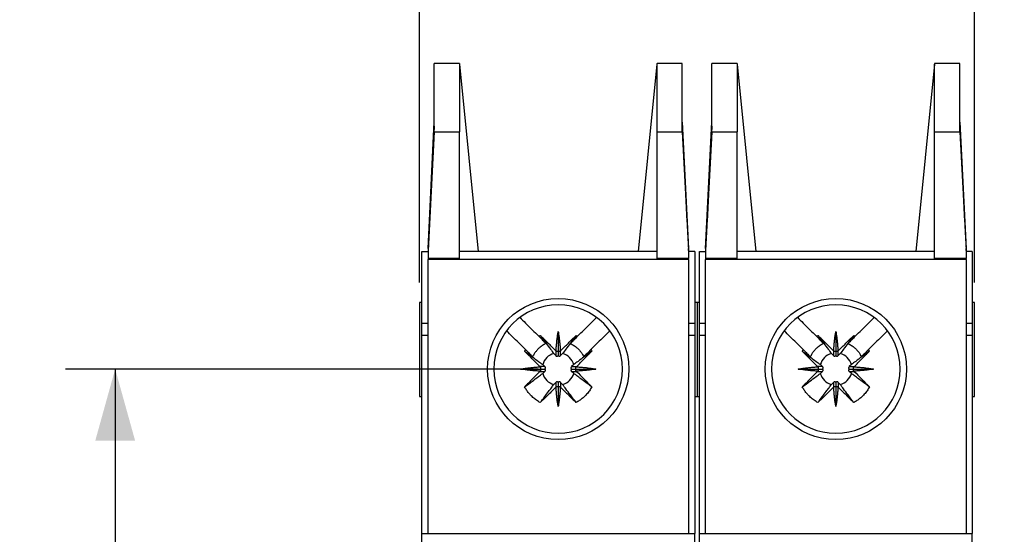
# Model space of a CAD drawing. Header units: inches. Extents: x 0 to 17, y 0 to 11.
# Tile 4 of 10: x 2.2 to 4.7, y 5.6 to 6.9. Entities that reach past the tile are written whole.
import ezdxf

# ---------------------------------------------------------------- set-up
doc = ezdxf.new("R2010")
doc.units = ezdxf.units.IN
doc.header["$MEASUREMENT"] = 0
doc.linetypes.add('SLD-Solid', pattern=[0])
doc.layers.add('DIMENSIONS', color=140, linetype='SLD-Solid', lineweight=25)
doc.styles.add('SLDTEXTSTYLE0', font='GOTHIC.TTF', dxfattribs={"width": 0.913})
doc.dimstyles.new('SLDDIMSTYLE0', dxfattribs={"dimtxt": 0.15, "dimasz": 0.18, "dimexe": 0, "dimexo": 0.0625, "dimgap": 0.0375, "dimtad": 0, "dimtih": 1, "dimtoh": 1, "dimrnd": 1e-09, "dimzin": 4, "dimdsep": 46, "dimtxsty": 'SLDTEXTSTYLE0', "dimsah": 1, "dimcen": 0.09, "dimadec": 0, "dimazin": 1, "dimtfac": 1, "dimtofl": 0, "dimtmove": 0, "dimatfit": 3, "dimfxl": 0, "dimfrac": 2, "dimtolj": 1, "dimtzin": 12, "dimarcsym": 0})
doc.dimstyles.new('SLDDIMSTYLE2', dxfattribs={"dimtxt": 0.15, "dimasz": 0.18, "dimexe": 0, "dimexo": 0.0625, "dimgap": 0.0375, "dimtad": 0, "dimtih": 1, "dimtoh": 1, "dimrnd": 1e-09, "dimzin": 12, "dimdsep": 46, "dimtxsty": 'SLDTEXTSTYLE0', "dimsah": 1, "dimcen": 0.09, "dimadec": 0, "dimazin": 3, "dimtfac": 1, "dimtmove": 0, "dimatfit": 0, "dimfxl": 0, "dimfrac": 2, "dimtolj": 1, "dimtzin": 12, "dimarcsym": 0})

# ---------------------------------------------------------------- blocks, each defined once
blk = doc.blocks.new('_D')
at = {"layer": 'DIMENSIONS'}
for p, q in [((3.4945, 6.0201), (2.3076, 6.0201)), ((2.4326, 6.0201), (2.4326, 4.9907)), ((2.2386, 4.7198), (2.1929, 4.7198)), ((2.1929, 4.7198), (2.1929, 4.4817)), ((2.6265, 4.7198), (2.6722, 4.7198)), ((2.6722, 4.7198), (2.6722, 4.4817)), ((2.1929, 4.4817), (2.2386, 4.4817)), ((2.6722, 4.4817), (2.6265, 4.4817)), ((2.4326, 3.4217), (2.4326, 4.4512)), ((3.4945, 3.4217), (2.3076, 3.4217))]:
    blk.add_line(p, q, dxfattribs=at)
for points in [[(2.4326, 6.0201), (2.3826, 5.8401), (2.4826, 5.8401)], [(2.4326, 3.4217), (2.4826, 3.6017), (2.3826, 3.6017)]]:
    blk.add_solid(points, dxfattribs=at)
at = {"layer": 'DIMENSIONS', "char_height": 0.15, "attachment_point": 1, "style": 'SLDTEXTSTYLE0'}
for s, insert in [('2.60', (2.2386, 4.9419)), ('66.0', (2.2386, 4.6733))]:
    blk.add_mtext(s, dxfattribs=dict(at, insert=insert))
blk = doc.blocks.new('_D_2')
at = {"layer": 'DIMENSIONS'}
for p, q in [((3.196, 6.2375), (3.196, 7.3683)), ((4.5897, 6.2375), (4.5897, 7.3683)), ((3.196, 7.2433), (2.821, 7.2433)), ((3.6989, 7.2421), (3.6532, 7.2421)), ((3.6532, 7.2421), (3.6532, 7.004)), ((4.0868, 7.2421), (4.1326, 7.2421)), ((4.1326, 7.2421), (4.1326, 7.004)), ((4.5897, 7.2433), (4.9647, 7.2433)), ((3.6532, 7.004), (3.6989, 7.004)), ((4.1326, 7.004), (4.0868, 7.004))]:
    blk.add_line(p, q, dxfattribs=at)
for points in [[(3.196, 7.2433), (3.016, 7.2933), (3.016, 7.1933)], [(4.5897, 7.2433), (4.7697, 7.1933), (4.7697, 7.2933)]]:
    blk.add_solid(points, dxfattribs=at)
at = {"layer": 'DIMENSIONS', "char_height": 0.15, "attachment_point": 1, "style": 'SLDTEXTSTYLE0'}
for s, insert in [('1.39', (3.6989, 7.4642)), ('35.4', (3.6989, 7.1956))]:
    blk.add_mtext(s, dxfattribs=dict(at, insert=insert))

msp = doc.modelspace()

# ---------------------------------------------------------------- linework, layer by layer
for p, q in [((3.2334, 6.6161), (3.2334, 6.7879)), ((3.2964, 6.7879), (3.2334, 6.7879)), ((3.2964, 6.7879), (3.2966, 6.7864)), ((3.2964, 6.7864), (3.2966, 6.7864)), ((3.2964, 6.7864), (3.2964, 6.6161)), ((3.2966, 6.7864), (3.3437, 6.3154)), ((3.7924, 6.7864), (3.7453, 6.3154)), ((3.7924, 6.7864), (3.7925, 6.7864)), ((3.8555, 6.7879), (3.7925, 6.7879)), ((3.7925, 6.6161), (3.7925, 6.7864)), ((3.8555, 6.6161), (3.8555, 6.7879)), ((3.9303, 6.6161), (3.9303, 6.7879)), ((3.9933, 6.7879), (3.9303, 6.7879)), ((3.9933, 6.7879), (3.9934, 6.7864)), ((3.9933, 6.7864), (3.9934, 6.7864)), ((3.9933, 6.7864), (3.9933, 6.6161)), ((3.9934, 6.7864), (4.0405, 6.3154)), ((4.4892, 6.7864), (4.4421, 6.3154)), ((4.4892, 6.7864), (4.4893, 6.7864)), ((4.5523, 6.7879), (4.4893, 6.7879)), ((4.4893, 6.6161), (4.4893, 6.7864)), ((4.5523, 6.6161), (4.5523, 6.7879)), ((3.2177, 6.3228), (3.2334, 6.6401)), ((3.2334, 6.6303), (3.2216, 6.3909)), ((3.8555, 6.6401), (3.8712, 6.3228)), ((3.8555, 6.6303), (3.8674, 6.3909)), ((3.9145, 6.3228), (3.9303, 6.6401)), ((3.9303, 6.6303), (3.9184, 6.3909)), ((4.5523, 6.6401), (4.5681, 6.3228)), ((4.5523, 6.6303), (4.5642, 6.3909)), ((3.2334, 6.6161), (3.2177, 6.3176)), ((3.2334, 6.6161), (3.2964, 6.6161)), ((3.2964, 6.2982), (3.2964, 6.6161)), ((3.7925, 6.2982), (3.7925, 6.6161)), ((3.7925, 6.6161), (3.8555, 6.6161)), ((3.8555, 6.6161), (3.8712, 6.3176)), ((3.9303, 6.6161), (3.9145, 6.3176)), ((3.9303, 6.6161), (3.9933, 6.6161)), ((3.9933, 6.2982), (3.9933, 6.6161)), ((4.4893, 6.2982), (4.4893, 6.6161)), ((4.4893, 6.6161), (4.5523, 6.6161)), ((4.5523, 6.6161), (4.5681, 6.3176)), ((3.2019, 6.3154), (3.2177, 6.3154)), ((3.2019, 6.1344), (3.2019, 6.3154)), ((3.2177, 6.3228), (3.2177, 6.3176)), ((3.2177, 6.3176), (3.2177, 6.2982)), ((3.7925, 6.3154), (3.2964, 6.3154)), ((3.8712, 6.3176), (3.8712, 6.3228)), ((3.8712, 6.3176), (3.8712, 6.2982)), ((3.887, 6.3154), (3.8712, 6.3154)), ((3.887, 6.3154), (3.887, 6.1344)), ((3.8988, 6.3154), (3.9145, 6.3154)), ((3.8988, 6.1344), (3.8988, 6.3154)), ((3.9145, 6.3228), (3.9145, 6.3176)), ((3.9145, 6.3176), (3.9145, 6.2982)), ((4.4893, 6.3154), (3.9933, 6.3154)), ((4.5681, 6.3176), (4.5681, 6.3228)), ((4.5681, 6.3176), (4.5681, 6.2982)), ((4.5838, 6.3154), (4.5681, 6.3154)), ((4.5838, 6.3154), (4.5838, 6.1344)), ((3.2964, 6.2982), (3.2177, 6.2982)), ((3.2177, 6.2982), (3.2177, 6.2957)), ((3.8712, 6.2957), (3.2177, 6.2957)), ((3.2177, 5.6068), (3.2177, 6.2957)), ((3.8712, 6.2982), (3.7925, 6.2982)), ((3.8712, 6.2957), (3.8712, 6.2982)), ((3.8712, 6.2957), (3.8712, 5.6068)), ((3.9933, 6.2982), (3.9145, 6.2982)), ((3.9145, 6.2982), (3.9145, 6.2957)), ((4.5681, 6.2957), (3.9145, 6.2957)), ((3.9145, 5.6068), (3.9145, 6.2957)), ((4.5681, 6.2982), (4.4893, 6.2982)), ((4.5681, 6.2957), (4.5681, 6.2982)), ((4.5681, 6.2957), (4.5681, 5.6068)), ((3.2019, 6.1875), (3.196, 6.1875)), ((3.196, 6.1875), (3.196, 5.9513)), ((3.8929, 6.1875), (3.887, 6.1875)), ((3.8929, 6.1875), (3.8929, 5.9513)), ((3.8988, 6.1875), (3.8929, 6.1875)), ((4.5897, 6.1875), (4.5838, 6.1875)), ((4.5897, 5.9513), (4.5897, 6.1875)), ((3.2177, 6.1344), (3.2019, 6.1344)), ((3.2019, 6.104), (3.2019, 6.1344)), ((3.887, 6.1344), (3.8712, 6.1344)), ((3.887, 6.1344), (3.887, 6.104)), ((3.9145, 6.1344), (3.8988, 6.1344)), ((3.8988, 6.104), (3.8988, 6.1344)), ((4.5838, 6.1344), (4.5681, 6.1344)), ((4.5838, 6.1344), (4.5838, 6.104)), ((3.2177, 6.104), (3.2019, 6.104)), ((3.2019, 5.6068), (3.2019, 6.104)), ((3.5445, 6.1146), (3.5445, 6.0654)), ((3.887, 6.104), (3.8712, 6.104)), ((3.887, 6.104), (3.887, 5.6068)), ((3.9145, 6.104), (3.8988, 6.104)), ((3.8988, 5.6068), (3.8988, 6.104)), ((4.2413, 6.1146), (4.2413, 6.0654)), ((4.5838, 6.104), (4.5681, 6.104)), ((4.5838, 6.104), (4.5838, 5.6068)), ((3.5334, 6.0591), (3.5385, 6.0538)), ((3.5385, 6.066), (3.5385, 6.0538)), ((3.5445, 6.0654), (3.5445, 6.0537)), ((3.5504, 6.0538), (3.5504, 6.066)), ((3.5555, 6.0591), (3.5504, 6.0538)), ((4.2303, 6.0591), (4.2354, 6.0538)), ((4.2354, 6.066), (4.2354, 6.0538)), ((4.2413, 6.0654), (4.2413, 6.0537)), ((4.2472, 6.0538), (4.2472, 6.066)), ((4.2523, 6.0591), (4.2472, 6.0538)), ((3.5055, 6.0312), (3.5109, 6.0261)), ((3.5834, 6.0312), (3.5781, 6.0261)), ((4.2024, 6.0312), (4.2077, 6.0261)), ((4.2803, 6.0312), (4.2749, 6.0261)), ((3.4501, 6.0201), (3.4993, 6.0201)), ((3.5109, 6.0261), (3.4987, 6.0261)), ((3.4987, 6.0142), (3.5109, 6.0142)), ((3.4993, 6.0201), (3.5109, 6.0201)), ((3.5055, 6.0091), (3.5109, 6.0142)), ((3.578, 6.0201), (3.5897, 6.0201)), ((3.5781, 6.0261), (3.5903, 6.0261)), ((3.5781, 6.0142), (3.5903, 6.0142)), ((3.5834, 6.0091), (3.5781, 6.0142)), ((3.5897, 6.0201), (3.6389, 6.0201)), ((4.1469, 6.0201), (4.1961, 6.0201)), ((4.2077, 6.0261), (4.1955, 6.0261)), ((4.1955, 6.0142), (4.2077, 6.0142)), ((4.1961, 6.0201), (4.2078, 6.0201)), ((4.2024, 6.0091), (4.2077, 6.0142)), ((4.2749, 6.0261), (4.2871, 6.0261)), ((4.2749, 6.0201), (4.2865, 6.0201)), ((4.2749, 6.0142), (4.2871, 6.0142)), ((4.2803, 6.0091), (4.2749, 6.0142)), ((4.2865, 6.0201), (4.3357, 6.0201)), ((3.5334, 5.9812), (3.5385, 5.9865)), ((3.5385, 5.9865), (3.5385, 5.9743)), ((3.5445, 5.9866), (3.5445, 5.9749)), ((3.5504, 5.9865), (3.5504, 5.9743)), ((3.5555, 5.9812), (3.5504, 5.9865)), ((4.2303, 5.9812), (4.2354, 5.9865)), ((4.2354, 5.9865), (4.2354, 5.9743)), ((4.2413, 5.9866), (4.2413, 5.9749)), ((4.2472, 5.9865), (4.2472, 5.9743)), ((4.2523, 5.9812), (4.2472, 5.9865)), ((3.5445, 5.9749), (3.5445, 5.9257)), ((4.2413, 5.9749), (4.2413, 5.9257)), ((3.196, 5.9513), (3.2019, 5.9513)), ((3.887, 5.9513), (3.8929, 5.9513)), ((3.8929, 5.9513), (3.8988, 5.9513)), ((4.5838, 5.9513), (4.5897, 5.9513)), ((3.2019, 5.6068), (3.887, 5.6068)), ((3.2019, 5.528), (3.2019, 5.6068)), ((3.887, 5.528), (3.887, 5.6068)), ((3.8988, 5.6068), (4.5838, 5.6068)), ((3.8988, 5.528), (3.8988, 5.6068)), ((4.5838, 5.528), (4.5838, 5.6068))]:
    msp.add_line(p, q)
for centre in [(3.5445, 6.0201), (4.2413, 6.0201)]:
    msp.add_circle(centre, 0.1772)
for centre, radius, start, end in [((3.5445, 6.0201), 0.1614, 90, 270), ((3.5445, 6.0201), 0.1614, 270, 90), ((4.2413, 6.0201), 0.1614, 90, 270), ((4.2413, 6.0201), 0.1614, 270, 90), ((3.5445, 6.0201), 0.0405, 105.7988, 164.2012), ((3.5445, 6.0201), 0.0405, 15.7988, 74.2012), ((4.2413, 6.0201), 0.0405, 105.7988, 164.2012), ((4.2413, 6.0201), 0.0405, 15.7988, 74.2012), ((3.5445, 6.0201), 0.0405, 195.7988, 254.2012), ((3.5445, 6.0201), 0.0405, 285.7988, 344.2012), ((4.2413, 6.0201), 0.0405, 195.7988, 254.2012), ((4.2413, 6.0201), 0.0405, 285.7988, 344.2012)]:
    msp.add_arc(centre, radius, start, end)
for points, knots in [([(3.7925, 6.7879), (3.7925, 6.7878), (3.7925, 6.7878), (3.7924, 6.7873), (3.7924, 6.7867), (3.7924, 6.7864)], [0, 0, 0, 0, 0.333058, 0.66639, 1, 1, 1, 1]), ([(4.4893, 6.7879), (4.4893, 6.7878), (4.4893, 6.7878), (4.4893, 6.7873), (4.4892, 6.7867), (4.4892, 6.7864)], [0, 0, 0, 0, 0.333058, 0.66639, 1, 1, 1, 1]), ([(3.448, 6.1501), (3.4528, 6.1452), (3.4683, 6.1297), (3.4846, 6.1134), (3.4958, 6.1023)], [0, 0, 0, 0, 0.3124473, 1, 1, 1, 1]), ([(3.5932, 6.1023), (3.6044, 6.1134), (3.6201, 6.1292), (3.6351, 6.1442), (3.6394, 6.1485)], [0, 0, 0, 0, 0.711086, 1, 1, 1, 1]), ([(4.1448, 6.1501), (4.1496, 6.1452), (4.1652, 6.1297), (4.1814, 6.1134), (4.1926, 6.1023)], [0, 0, 0, 0, 0.312447, 1, 1, 1, 1]), ([(4.29, 6.1023), (4.3012, 6.1134), (4.3169, 6.1292), (4.3319, 6.1442), (4.3363, 6.1485)], [0, 0, 0, 0, 0.711086, 1, 1, 1, 1]), ([(3.4624, 6.0689), (3.4512, 6.08), (3.4352, 6.096), (3.42, 6.1112), (3.4155, 6.1158)], [0, 0, 0, 0, 0.701171, 1, 1, 1, 1]), ([(3.5385, 6.066), (3.5353, 6.0692), (3.5288, 6.0757), (3.519, 6.0853), (3.5093, 6.0949), (3.5028, 6.1012), (3.4995, 6.1044)], [0, 0, 0, 0, 0.2501072, 0.5, 0.7498928, 1, 1, 1, 1]), ([(3.4995, 6.1044), (3.5043, 6.098), (3.5129, 6.0865), (3.5241, 6.0715), (3.5307, 6.0627), (3.5334, 6.0591)], [0, 0, 0, 0, 0.430427, 0.763755, 1, 1, 1, 1]), ([(3.539, 6.0654), (3.5392, 6.0687), (3.5397, 6.0754), (3.5406, 6.0854), (3.5417, 6.0952), (3.5429, 6.1049), (3.544, 6.1113), (3.5445, 6.1146)], [0, 0, 0, 0, 0.202067, 0.403021, 0.60294, 0.801906, 1, 1, 1, 1]), ([(3.5445, 6.1146), (3.545, 6.1113), (3.546, 6.1048), (3.5473, 6.0949), (3.5484, 6.0851), (3.5493, 6.0753), (3.5497, 6.0687), (3.5499, 6.0654)], [0, 0, 0, 0, 0.202208, 0.403257, 0.603203, 0.802099, 1, 1, 1, 1]), ([(3.5504, 6.066), (3.5536, 6.0692), (3.5602, 6.0756), (3.5699, 6.0853), (3.5797, 6.0949), (3.5861, 6.1012), (3.5894, 6.1044)], [0, 0, 0, 0, 0.24963, 0.499506, 0.749629, 1, 1, 1, 1]), ([(3.5894, 6.1044), (3.5846, 6.098), (3.5761, 6.0865), (3.5648, 6.0715), (3.5582, 6.0627), (3.5555, 6.0591)], [0, 0, 0, 0, 0.430427, 0.763755, 1, 1, 1, 1]), ([(3.6728, 6.1151), (3.6685, 6.1108), (3.6535, 6.0958), (3.6378, 6.08), (3.6266, 6.0689)], [0, 0, 0, 0, 0.288887, 1, 1, 1, 1]), ([(4.1592, 6.0689), (4.148, 6.08), (4.1321, 6.096), (4.1168, 6.1112), (4.1123, 6.1158)], [0, 0, 0, 0, 0.701171, 1, 1, 1, 1]), ([(4.2354, 6.066), (4.2321, 6.0692), (4.2256, 6.0757), (4.2159, 6.0853), (4.2061, 6.0949), (4.1996, 6.1012), (4.1964, 6.1044)], [0, 0, 0, 0, 0.250107, 0.5, 0.749893, 1, 1, 1, 1]), ([(4.1964, 6.1044), (4.2012, 6.098), (4.2097, 6.0865), (4.2209, 6.0715), (4.2276, 6.0627), (4.2303, 6.0591)], [0, 0, 0, 0, 0.430427, 0.763755, 1, 1, 1, 1]), ([(4.2359, 6.0654), (4.2361, 6.0687), (4.2365, 6.0754), (4.2374, 6.0854), (4.2385, 6.0952), (4.2398, 6.1049), (4.2408, 6.1113), (4.2413, 6.1146)], [0, 0, 0, 0, 0.202067, 0.403021, 0.60294, 0.801906, 1, 1, 1, 1]), ([(4.2413, 6.1146), (4.2418, 6.1113), (4.2429, 6.1048), (4.2442, 6.0949), (4.2452, 6.0851), (4.2461, 6.0753), (4.2465, 6.0687), (4.2467, 6.0654)], [0, 0, 0, 0, 0.202208, 0.403257, 0.603203, 0.802099, 1, 1, 1, 1]), ([(4.2472, 6.066), (4.2505, 6.0692), (4.257, 6.0756), (4.2668, 6.0853), (4.2765, 6.0949), (4.283, 6.1012), (4.2862, 6.1044)], [0, 0, 0, 0, 0.24963, 0.499506, 0.749629, 1, 1, 1, 1]), ([(4.2862, 6.1044), (4.2814, 6.098), (4.2729, 6.0865), (4.2617, 6.0715), (4.2551, 6.0627), (4.2523, 6.0591)], [0, 0, 0, 0, 0.430427, 0.763755, 1, 1, 1, 1]), ([(4.3697, 6.1151), (4.3654, 6.1108), (4.3504, 6.0958), (4.3346, 6.08), (4.3234, 6.0689)], [0, 0, 0, 0, 0.288887, 1, 1, 1, 1]), ([(3.5137, 6.0843), (3.5123, 6.0836), (3.5094, 6.0821), (3.5053, 6.0796), (3.5014, 6.0768), (3.4976, 6.0738), (3.4933, 6.0698), (3.4887, 6.0646), (3.484, 6.058), (3.4815, 6.0533), (3.4803, 6.0509)], [0, 0, 0, 0, 0.100408, 0.200158, 0.299712, 0.399533, 0.500081, 0.666981, 0.832904, 1, 1, 1, 1]), ([(3.4958, 6.1023), (3.499, 6.0991), (3.5049, 6.0931), (3.5109, 6.0871), (3.5137, 6.0843)], [0, 0, 0, 0, 0.539071, 1, 1, 1, 1]), ([(3.5932, 6.1023), (3.59, 6.0991), (3.584, 6.0931), (3.578, 6.0871), (3.5752, 6.0843)], [0, 0, 0, 0, 0.5390709, 1, 1, 1, 1]), ([(3.5752, 6.0843), (3.5767, 6.0836), (3.5795, 6.0821), (3.5836, 6.0796), (3.5876, 6.0768), (3.5913, 6.0738), (3.5956, 6.0698), (3.6002, 6.0646), (3.6049, 6.058), (3.6074, 6.0533), (3.6086, 6.0509)], [0, 0, 0, 0, 0.100408, 0.200158, 0.299712, 0.399533, 0.500081, 0.666981, 0.832904, 1, 1, 1, 1]), ([(4.2106, 6.0843), (4.2091, 6.0836), (4.2062, 6.0821), (4.2021, 6.0796), (4.1982, 6.0768), (4.1945, 6.0738), (4.1902, 6.0698), (4.1855, 6.0646), (4.1809, 6.058), (4.1784, 6.0533), (4.1772, 6.0509)], [0, 0, 0, 0, 0.1004075, 0.2001579, 0.2997118, 0.3995329, 0.500081, 0.6669812, 0.8329044, 1, 1, 1, 1]), ([(4.1926, 6.1023), (4.1958, 6.0991), (4.2017, 6.0931), (4.2078, 6.0871), (4.2106, 6.0843)], [0, 0, 0, 0, 0.539071, 1, 1, 1, 1]), ([(4.29, 6.1023), (4.2868, 6.0991), (4.2809, 6.0931), (4.2749, 6.0871), (4.2721, 6.0843)], [0, 0, 0, 0, 0.5390709, 1, 1, 1, 1]), ([(4.2721, 6.0843), (4.2735, 6.0836), (4.2764, 6.0821), (4.2805, 6.0796), (4.2844, 6.0768), (4.2881, 6.0738), (4.2924, 6.0698), (4.2971, 6.0646), (4.3018, 6.058), (4.3042, 6.0533), (4.3055, 6.0509)], [0, 0, 0, 0, 0.100408, 0.200158, 0.299712, 0.399533, 0.500081, 0.666981, 0.832904, 1, 1, 1, 1]), ([(3.4602, 6.0651), (3.4667, 6.0603), (3.4781, 6.0518), (3.4931, 6.0405), (3.5019, 6.0339), (3.5055, 6.0312)], [0, 0, 0, 0, 0.430427, 0.763755, 1, 1, 1, 1]), ([(3.4624, 6.0689), (3.4656, 6.0657), (3.4715, 6.0597), (3.4775, 6.0537), (3.4803, 6.0509)], [0, 0, 0, 0, 0.539071, 1, 1, 1, 1]), ([(3.5445, 6.0654), (3.5443, 6.0652), (3.5438, 6.0647), (3.5429, 6.0643), (3.5416, 6.0641), (3.5402, 6.0644), (3.5393, 6.0651), (3.539, 6.0654)], [0, 0, 0, 0, 0.127743, 0.289409, 0.486154, 0.814663, 1, 1, 1, 1]), ([(3.5499, 6.0654), (3.5497, 6.0652), (3.5493, 6.0648), (3.5483, 6.0643), (3.547, 6.0641), (3.5456, 6.0643), (3.5448, 6.0651), (3.5445, 6.0654)], [0, 0, 0, 0, 0.107744, 0.279496, 0.5152, 0.796313, 1, 1, 1, 1]), ([(3.6287, 6.0651), (3.6223, 6.0603), (3.6109, 6.0518), (3.5958, 6.0405), (3.587, 6.0339), (3.5834, 6.0312)], [0, 0, 0, 0, 0.430427, 0.763755, 1, 1, 1, 1]), ([(3.5903, 6.0261), (3.5935, 6.0293), (3.6, 6.0358), (3.6096, 6.0456), (3.6192, 6.0554), (3.6255, 6.0618), (3.6287, 6.0651)], [0, 0, 0, 0, 0.250107, 0.5, 0.749893, 1, 1, 1, 1]), ([(3.6266, 6.0689), (3.6234, 6.0657), (3.6174, 6.0597), (3.6114, 6.0537), (3.6086, 6.0509)], [0, 0, 0, 0, 0.538033, 1, 1, 1, 1]), ([(4.1571, 6.0651), (4.1635, 6.0603), (4.1749, 6.0518), (4.19, 6.0405), (4.1987, 6.0339), (4.2024, 6.0312)], [0, 0, 0, 0, 0.430427, 0.763755, 1, 1, 1, 1]), ([(4.1592, 6.0689), (4.1624, 6.0657), (4.1683, 6.0597), (4.1744, 6.0537), (4.1772, 6.0509)], [0, 0, 0, 0, 0.539071, 1, 1, 1, 1]), ([(4.2413, 6.0654), (4.2411, 6.0652), (4.2407, 6.0647), (4.2398, 6.0643), (4.2385, 6.0641), (4.237, 6.0644), (4.2362, 6.0651), (4.2359, 6.0654)], [0, 0, 0, 0, 0.127743, 0.289409, 0.486154, 0.814663, 1, 1, 1, 1]), ([(4.2467, 6.0654), (4.2466, 6.0652), (4.2461, 6.0648), (4.2452, 6.0643), (4.2438, 6.0641), (4.2424, 6.0643), (4.2416, 6.0651), (4.2413, 6.0654)], [0, 0, 0, 0, 0.1077443, 0.2794957, 0.5152002, 0.7963126, 1, 1, 1, 1]), ([(4.3256, 6.0651), (4.3191, 6.0603), (4.3077, 6.0518), (4.2927, 6.0405), (4.2839, 6.0339), (4.2803, 6.0312)], [0, 0, 0, 0, 0.430427, 0.763755, 1, 1, 1, 1]), ([(4.2871, 6.0261), (4.2904, 6.0293), (4.2968, 6.0358), (4.3065, 6.0456), (4.3161, 6.0554), (4.3224, 6.0618), (4.3256, 6.0651)], [0, 0, 0, 0, 0.250107, 0.5, 0.749893, 1, 1, 1, 1]), ([(4.3234, 6.0689), (4.3202, 6.0657), (4.3143, 6.0597), (4.3083, 6.0537), (4.3055, 6.0509)], [0, 0, 0, 0, 0.538033, 1, 1, 1, 1]), ([(3.5385, 6.0538), (3.5388, 6.0534), (3.5393, 6.0528), (3.5404, 6.0523), (3.5417, 6.0521), (3.5432, 6.0524), (3.544, 6.0532), (3.5445, 6.0537)], [0, 0, 0, 0, 0.184818, 0.351329, 0.501518, 0.736615, 1, 1, 1, 1]), ([(3.5445, 6.0537), (3.5447, 6.0534), (3.5453, 6.0528), (3.5463, 6.0523), (3.5476, 6.0521), (3.5492, 6.0525), (3.55, 6.0533), (3.5504, 6.0538)], [0, 0, 0, 0, 0.180148, 0.346369, 0.501277, 0.731272, 1, 1, 1, 1]), ([(4.2354, 6.0538), (4.2357, 6.0534), (4.2362, 6.0528), (4.2372, 6.0523), (4.2385, 6.0521), (4.2401, 6.0524), (4.2409, 6.0532), (4.2413, 6.0537)], [0, 0, 0, 0, 0.184818, 0.351329, 0.501518, 0.736615, 1, 1, 1, 1]), ([(4.2413, 6.0537), (4.2416, 6.0534), (4.2421, 6.0528), (4.2432, 6.0523), (4.2445, 6.0521), (4.246, 6.0525), (4.2468, 6.0533), (4.2472, 6.0538)], [0, 0, 0, 0, 0.180148, 0.346369, 0.501277, 0.731272, 1, 1, 1, 1]), ([(3.4501, 6.0201), (3.4533, 6.0207), (3.4597, 6.0217), (3.4694, 6.023), (3.4793, 6.024), (3.4892, 6.0249), (3.4959, 6.0254), (3.4992, 6.0256)], [0, 0, 0, 0, 0.198094, 0.39706, 0.596979, 0.797933, 1, 1, 1, 1]), ([(3.4992, 6.0147), (3.4959, 6.0149), (3.4894, 6.0153), (3.4795, 6.0162), (3.4697, 6.0173), (3.4599, 6.0186), (3.4533, 6.0196), (3.4501, 6.0201)], [0, 0, 0, 0, 0.197901, 0.396797, 0.596743, 0.797792, 1, 1, 1, 1]), ([(3.4987, 6.0142), (3.4954, 6.011), (3.489, 6.0044), (3.4793, 5.9947), (3.4697, 5.9849), (3.4634, 5.9785), (3.4602, 5.9752)], [0, 0, 0, 0, 0.250107, 0.5, 0.749893, 1, 1, 1, 1]), ([(3.4602, 5.9752), (3.4667, 5.98), (3.4781, 5.9885), (3.4931, 5.9998), (3.5019, 6.0064), (3.5055, 6.0091)], [0, 0, 0, 0, 0.430427, 0.763755, 1, 1, 1, 1]), ([(3.4992, 6.0256), (3.4994, 6.0254), (3.4998, 6.025), (3.5003, 6.024), (3.5005, 6.0227), (3.5003, 6.0212), (3.4996, 6.0205), (3.4993, 6.0201)], [0, 0, 0, 0, 0.1077443, 0.2794957, 0.5152002, 0.7963126, 1, 1, 1, 1]), ([(3.4993, 6.0201), (3.4995, 6.02), (3.4999, 6.0195), (3.5003, 6.0186), (3.5005, 6.0173), (3.5002, 6.0159), (3.4995, 6.015), (3.4992, 6.0147)], [0, 0, 0, 0, 0.1277434, 0.289409, 0.4861541, 0.8146631, 1, 1, 1, 1]), ([(3.5109, 6.0201), (3.5112, 6.0204), (3.5118, 6.0209), (3.5123, 6.022), (3.5125, 6.0233), (3.5122, 6.0249), (3.5113, 6.0257), (3.5109, 6.0261)], [0, 0, 0, 0, 0.180148, 0.346369, 0.501276, 0.731272, 1, 1, 1, 1]), ([(3.5109, 6.0142), (3.5112, 6.0145), (3.5118, 6.015), (3.5123, 6.0161), (3.5125, 6.0173), (3.5122, 6.0189), (3.5114, 6.0197), (3.5109, 6.0201)], [0, 0, 0, 0, 0.1848179, 0.3513289, 0.5015185, 0.7366154, 1, 1, 1, 1]), ([(3.5781, 6.0261), (3.5778, 6.0258), (3.5771, 6.0253), (3.5766, 6.0242), (3.5765, 6.0235), (3.5765, 6.0226), (3.5767, 6.0213), (3.5776, 6.0206), (3.578, 6.0201)], [0, 0, 0, 0, 0.184777, 0.351251, 0.501407, 0.508081, 0.740096, 1, 1, 1, 1]), ([(3.578, 6.0201), (3.5777, 6.0199), (3.5771, 6.0194), (3.5766, 6.0183), (3.5764, 6.017), (3.5768, 6.0154), (3.5776, 6.0147), (3.5781, 6.0142)], [0, 0, 0, 0, 0.177902, 0.341991, 0.494766, 0.727825, 1, 1, 1, 1]), ([(3.6287, 5.9752), (3.6237, 5.979), (3.6146, 5.9858), (3.6021, 5.995), (3.5921, 6.0026), (3.5861, 6.0071), (3.5834, 6.0091)], [0, 0, 0, 0, 0.337983, 0.609227, 0.826709, 1, 1, 1, 1]), ([(3.5897, 6.0147), (3.5896, 6.0149), (3.5892, 6.0153), (3.5887, 6.0161), (3.5884, 6.0174), (3.5886, 6.0189), (3.5894, 6.0198), (3.5897, 6.0201)], [0, 0, 0, 0, 0.107987, 0.260346, 0.457184, 0.778764, 1, 1, 1, 1]), ([(3.5897, 6.0201), (3.5895, 6.0203), (3.589, 6.0208), (3.5886, 6.0217), (3.5885, 6.0225), (3.5885, 6.0235), (3.5888, 6.0245), (3.5895, 6.0253), (3.5897, 6.0256)], [0, 0, 0, 0, 0.127633, 0.289158, 0.485733, 0.544375, 0.821887, 1, 1, 1, 1]), ([(3.5897, 6.0256), (3.593, 6.0254), (3.5996, 6.025), (3.6094, 6.0241), (3.6192, 6.023), (3.6291, 6.0217), (3.6356, 6.0207), (3.6389, 6.0201)], [0, 0, 0, 0, 0.197901, 0.396797, 0.596743, 0.797792, 1, 1, 1, 1]), ([(3.6389, 6.0201), (3.6357, 6.0196), (3.6292, 6.0186), (3.6195, 6.0173), (3.6097, 6.0162), (3.5997, 6.0154), (3.5931, 6.0149), (3.5897, 6.0147)], [0, 0, 0, 0, 0.1980942, 0.3970598, 0.5969793, 0.7979331, 1, 1, 1, 1]), ([(4.1469, 6.0201), (4.1501, 6.0207), (4.1565, 6.0217), (4.1663, 6.023), (4.1761, 6.024), (4.186, 6.0249), (4.1927, 6.0254), (4.1961, 6.0256)], [0, 0, 0, 0, 0.198094, 0.39706, 0.596979, 0.797933, 1, 1, 1, 1]), ([(4.1961, 6.0147), (4.1928, 6.0149), (4.1862, 6.0153), (4.1764, 6.0162), (4.1665, 6.0173), (4.1567, 6.0186), (4.1502, 6.0196), (4.1469, 6.0201)], [0, 0, 0, 0, 0.197901, 0.396797, 0.596743, 0.797792, 1, 1, 1, 1]), ([(4.1955, 6.0142), (4.1923, 6.011), (4.1858, 6.0044), (4.1762, 5.9947), (4.1666, 5.9849), (4.1602, 5.9785), (4.1571, 5.9752)], [0, 0, 0, 0, 0.250107, 0.5, 0.749893, 1, 1, 1, 1]), ([(4.1571, 5.9752), (4.1635, 5.98), (4.1749, 5.9885), (4.19, 5.9998), (4.1987, 6.0064), (4.2024, 6.0091)], [0, 0, 0, 0, 0.430427, 0.763755, 1, 1, 1, 1]), ([(4.1961, 6.0256), (4.1962, 6.0254), (4.1966, 6.025), (4.1971, 6.024), (4.1974, 6.0227), (4.1971, 6.0212), (4.1964, 6.0205), (4.1961, 6.0201)], [0, 0, 0, 0, 0.107744, 0.279496, 0.5152, 0.796313, 1, 1, 1, 1]), ([(4.1961, 6.0201), (4.1963, 6.02), (4.1968, 6.0195), (4.1972, 6.0186), (4.1974, 6.0173), (4.1971, 6.0159), (4.1963, 6.015), (4.1961, 6.0147)], [0, 0, 0, 0, 0.127743, 0.289409, 0.486154, 0.814663, 1, 1, 1, 1]), ([(4.2078, 6.0201), (4.2081, 6.0204), (4.2087, 6.0209), (4.2092, 6.022), (4.2094, 6.0233), (4.209, 6.0249), (4.2082, 6.0257), (4.2077, 6.0261)], [0, 0, 0, 0, 0.180148, 0.346369, 0.501276, 0.731272, 1, 1, 1, 1]), ([(4.2077, 6.0142), (4.208, 6.0145), (4.2086, 6.015), (4.2092, 6.0161), (4.2094, 6.0173), (4.2091, 6.0189), (4.2082, 6.0197), (4.2078, 6.0201)], [0, 0, 0, 0, 0.184818, 0.351329, 0.501518, 0.736615, 1, 1, 1, 1]), ([(4.2749, 6.0261), (4.2746, 6.0258), (4.274, 6.0253), (4.2735, 6.0242), (4.2733, 6.0235), (4.2733, 6.0226), (4.2736, 6.0213), (4.2744, 6.0206), (4.2749, 6.0201)], [0, 0, 0, 0, 0.184777, 0.351251, 0.501407, 0.508081, 0.740096, 1, 1, 1, 1]), ([(4.2749, 6.0201), (4.2746, 6.0199), (4.274, 6.0194), (4.2734, 6.0183), (4.2733, 6.017), (4.2736, 6.0154), (4.2745, 6.0147), (4.2749, 6.0142)], [0, 0, 0, 0, 0.177902, 0.341991, 0.494766, 0.727825, 1, 1, 1, 1]), ([(4.3256, 5.9752), (4.3205, 5.979), (4.3114, 5.9858), (4.299, 5.995), (4.289, 6.0026), (4.2829, 6.0071), (4.2803, 6.0091)], [0, 0, 0, 0, 0.337983, 0.609227, 0.826709, 1, 1, 1, 1]), ([(4.2865, 6.0201), (4.2863, 6.0203), (4.2859, 6.0208), (4.2854, 6.0217), (4.2853, 6.0225), (4.2854, 6.0235), (4.2857, 6.0245), (4.2863, 6.0253), (4.2866, 6.0256)], [0, 0, 0, 0, 0.1276328, 0.2891583, 0.485733, 0.5443746, 0.8218872, 1, 1, 1, 1]), ([(4.2866, 6.0147), (4.2864, 6.0149), (4.286, 6.0153), (4.2856, 6.0161), (4.2852, 6.0174), (4.2854, 6.0189), (4.2862, 6.0198), (4.2865, 6.0201)], [0, 0, 0, 0, 0.107987, 0.2603456, 0.4571842, 0.7787645, 1, 1, 1, 1]), ([(4.2866, 6.0256), (4.2898, 6.0254), (4.2964, 6.025), (4.3063, 6.0241), (4.3161, 6.023), (4.3259, 6.0217), (4.3324, 6.0207), (4.3357, 6.0201)], [0, 0, 0, 0, 0.197901, 0.396797, 0.596743, 0.797792, 1, 1, 1, 1]), ([(4.3357, 6.0201), (4.3325, 6.0196), (4.3261, 6.0186), (4.3164, 6.0173), (4.3065, 6.0162), (4.2966, 6.0154), (4.2899, 6.0149), (4.2866, 6.0147)], [0, 0, 0, 0, 0.198094, 0.39706, 0.596979, 0.797933, 1, 1, 1, 1]), ([(3.4995, 5.9359), (3.5033, 5.941), (3.5101, 5.95), (3.5194, 5.9625), (3.5269, 5.9725), (3.5314, 5.9785), (3.5334, 5.9812)], [0, 0, 0, 0, 0.337983, 0.609227, 0.826709, 1, 1, 1, 1]), ([(3.5445, 5.9866), (3.5442, 5.9869), (3.5437, 5.9875), (3.5426, 5.988), (3.5413, 5.9882), (3.5398, 5.9879), (3.539, 5.987), (3.5385, 5.9865)], [0, 0, 0, 0, 0.177902, 0.341991, 0.494766, 0.727825, 1, 1, 1, 1]), ([(3.5504, 5.9865), (3.5501, 5.9869), (3.5496, 5.9875), (3.5485, 5.988), (3.5478, 5.9881), (3.5469, 5.9881), (3.5457, 5.9879), (3.5449, 5.987), (3.5445, 5.9866)], [0, 0, 0, 0, 0.184777, 0.351251, 0.501407, 0.508081, 0.740096, 1, 1, 1, 1]), ([(3.5894, 5.9359), (3.5846, 5.9423), (3.5761, 5.9538), (3.5648, 5.9688), (3.5582, 5.9776), (3.5555, 5.9812)], [0, 0, 0, 0, 0.430427, 0.763755, 1, 1, 1, 1]), ([(4.1964, 5.9359), (4.2002, 5.941), (4.2069, 5.95), (4.2162, 5.9625), (4.2237, 5.9725), (4.2283, 5.9785), (4.2303, 5.9812)], [0, 0, 0, 0, 0.3379829, 0.6092269, 0.8267089, 1, 1, 1, 1]), ([(4.2413, 5.9866), (4.241, 5.9869), (4.2405, 5.9875), (4.2395, 5.988), (4.2382, 5.9882), (4.2366, 5.9879), (4.2358, 5.987), (4.2354, 5.9865)], [0, 0, 0, 0, 0.177902, 0.341991, 0.494766, 0.727825, 1, 1, 1, 1]), ([(4.2472, 5.9865), (4.247, 5.9869), (4.2465, 5.9875), (4.2454, 5.988), (4.2446, 5.9881), (4.2437, 5.9881), (4.2425, 5.9879), (4.2417, 5.987), (4.2413, 5.9866)], [0, 0, 0, 0, 0.1847772, 0.3512513, 0.5014072, 0.5080811, 0.7400955, 1, 1, 1, 1]), ([(4.2862, 5.9359), (4.2814, 5.9423), (4.2729, 5.9538), (4.2617, 5.9688), (4.2551, 5.9776), (4.2523, 5.9812)], [0, 0, 0, 0, 0.430427, 0.763755, 1, 1, 1, 1]), ([(3.4995, 5.9359), (3.4979, 5.9368), (3.4946, 5.9386), (3.4899, 5.9417), (3.4854, 5.9451), (3.481, 5.9487), (3.476, 5.9535), (3.4705, 5.9595), (3.4649, 5.9671), (3.4618, 5.9725), (3.4602, 5.9752)], [0, 0, 0, 0, 0.100231, 0.200016, 0.299691, 0.399595, 0.500065, 0.667121, 0.833244, 1, 1, 1, 1]), ([(3.5385, 5.9743), (3.5353, 5.9711), (3.5288, 5.9647), (3.519, 5.955), (3.5093, 5.9454), (3.5028, 5.9391), (3.4995, 5.9359)], [0, 0, 0, 0, 0.24963, 0.499506, 0.749629, 1, 1, 1, 1]), ([(3.539, 5.9749), (3.5392, 5.9751), (3.5396, 5.9754), (3.5405, 5.9759), (3.5418, 5.9762), (3.5432, 5.9761), (3.5441, 5.9753), (3.5445, 5.9749)], [0, 0, 0, 0, 0.107987, 0.260346, 0.457184, 0.778764, 1, 1, 1, 1]), ([(3.5445, 5.9257), (3.5439, 5.929), (3.5429, 5.9355), (3.5416, 5.9454), (3.5405, 5.9552), (3.5397, 5.965), (3.5392, 5.9716), (3.539, 5.9749)], [0, 0, 0, 0, 0.202208, 0.403257, 0.603203, 0.802099, 1, 1, 1, 1]), ([(3.5445, 5.9749), (3.5447, 5.9751), (3.5451, 5.9756), (3.546, 5.976), (3.5468, 5.9762), (3.5478, 5.9761), (3.5488, 5.9758), (3.5496, 5.9751), (3.5499, 5.9749)], [0, 0, 0, 0, 0.127633, 0.289158, 0.485733, 0.544375, 0.821887, 1, 1, 1, 1]), ([(3.5499, 5.9749), (3.5497, 5.9715), (3.5493, 5.9649), (3.5484, 5.9549), (3.5473, 5.9451), (3.546, 5.9354), (3.545, 5.9289), (3.5445, 5.9257)], [0, 0, 0, 0, 0.202067, 0.403021, 0.60294, 0.801906, 1, 1, 1, 1]), ([(3.5504, 5.9743), (3.5536, 5.9711), (3.5602, 5.9646), (3.5699, 5.955), (3.5797, 5.9454), (3.5861, 5.9391), (3.5894, 5.9359)], [0, 0, 0, 0, 0.250107, 0.5, 0.749893, 1, 1, 1, 1]), ([(3.6287, 5.9752), (3.6278, 5.9736), (3.626, 5.9703), (3.6229, 5.9656), (3.6195, 5.961), (3.6159, 5.9567), (3.6112, 5.9517), (3.6051, 5.9462), (3.5976, 5.9406), (3.5921, 5.9375), (3.5894, 5.9359)], [0, 0, 0, 0, 0.100414, 0.200249, 0.299882, 0.399694, 0.500065, 0.666957, 0.833016, 1, 1, 1, 1]), ([(4.1964, 5.9359), (4.1947, 5.9368), (4.1915, 5.9386), (4.1867, 5.9417), (4.1822, 5.9451), (4.1779, 5.9487), (4.1729, 5.9535), (4.1674, 5.9595), (4.1617, 5.9671), (4.1586, 5.9725), (4.1571, 5.9752)], [0, 0, 0, 0, 0.100231, 0.200016, 0.299691, 0.399595, 0.500065, 0.667121, 0.833244, 1, 1, 1, 1]), ([(4.2354, 5.9743), (4.2321, 5.9711), (4.2256, 5.9647), (4.2159, 5.955), (4.2061, 5.9454), (4.1996, 5.9391), (4.1964, 5.9359)], [0, 0, 0, 0, 0.24963, 0.499506, 0.749629, 1, 1, 1, 1]), ([(4.2359, 5.9749), (4.2361, 5.9751), (4.2365, 5.9754), (4.2373, 5.9759), (4.2386, 5.9762), (4.2401, 5.9761), (4.241, 5.9753), (4.2413, 5.9749)], [0, 0, 0, 0, 0.107987, 0.260346, 0.457184, 0.778764, 1, 1, 1, 1]), ([(4.2413, 5.9257), (4.2408, 5.929), (4.2398, 5.9355), (4.2385, 5.9454), (4.2374, 5.9552), (4.2365, 5.965), (4.2361, 5.9716), (4.2359, 5.9749)], [0, 0, 0, 0, 0.202208, 0.403257, 0.603203, 0.802099, 1, 1, 1, 1]), ([(4.2413, 5.9749), (4.2415, 5.9751), (4.242, 5.9756), (4.2428, 5.976), (4.2437, 5.9762), (4.2447, 5.9761), (4.2457, 5.9758), (4.2465, 5.9751), (4.2467, 5.9749)], [0, 0, 0, 0, 0.1276328, 0.2891583, 0.485733, 0.5443746, 0.8218872, 1, 1, 1, 1]), ([(4.2467, 5.9749), (4.2465, 5.9715), (4.2461, 5.9649), (4.2452, 5.9549), (4.2441, 5.9451), (4.2428, 5.9354), (4.2418, 5.9289), (4.2413, 5.9257)], [0, 0, 0, 0, 0.202067, 0.403021, 0.60294, 0.801906, 1, 1, 1, 1]), ([(4.2472, 5.9743), (4.2505, 5.9711), (4.257, 5.9646), (4.2668, 5.955), (4.2765, 5.9454), (4.283, 5.9391), (4.2862, 5.9359)], [0, 0, 0, 0, 0.250107, 0.5, 0.749893, 1, 1, 1, 1]), ([(4.3256, 5.9752), (4.3246, 5.9736), (4.3228, 5.9703), (4.3197, 5.9656), (4.3164, 5.961), (4.3127, 5.9567), (4.308, 5.9517), (4.302, 5.9462), (4.2944, 5.9406), (4.289, 5.9375), (4.2862, 5.9359)], [0, 0, 0, 0, 0.100414, 0.200249, 0.299882, 0.399694, 0.500065, 0.666957, 0.833016, 1, 1, 1, 1])]:
    msp.add_open_spline(points, degree=3, knots=knots)
for points in [[(3.4958, 6.1023), (3.497, 6.103), (3.4983, 6.1037), (3.4995, 6.1044)], [(3.5894, 6.1044), (3.5906, 6.1037), (3.5919, 6.103), (3.5932, 6.1023)], [(4.1926, 6.1023), (4.1939, 6.103), (4.1951, 6.1037), (4.1964, 6.1044)], [(4.2862, 6.1044), (4.2875, 6.1037), (4.2888, 6.103), (4.29, 6.1023)], [(3.4602, 6.0651), (3.4609, 6.0663), (3.4616, 6.0676), (3.4624, 6.0689)], [(3.4987, 6.0261), (3.4857, 6.0391), (3.4729, 6.0521), (3.4602, 6.0651)], [(3.539, 6.0654), (3.5389, 6.0656), (3.5387, 6.0658), (3.5385, 6.066)], [(3.5504, 6.066), (3.5502, 6.0658), (3.5501, 6.0656), (3.5499, 6.0654)], [(3.6266, 6.0689), (3.6273, 6.0676), (3.628, 6.0663), (3.6287, 6.0651)], [(4.1571, 6.0651), (4.1578, 6.0663), (4.1585, 6.0676), (4.1592, 6.0689)], [(4.1955, 6.0261), (4.1826, 6.0391), (4.1697, 6.0521), (4.1571, 6.0651)], [(4.2359, 6.0654), (4.2357, 6.0656), (4.2355, 6.0658), (4.2354, 6.066)], [(4.2472, 6.066), (4.2471, 6.0658), (4.2469, 6.0656), (4.2467, 6.0654)], [(4.3234, 6.0689), (4.3241, 6.0676), (4.3248, 6.0663), (4.3256, 6.0651)], [(3.4987, 6.0261), (3.4989, 6.0259), (3.499, 6.0258), (3.4992, 6.0256)], [(3.4992, 6.0147), (3.499, 6.0145), (3.4989, 6.0144), (3.4987, 6.0142)], [(3.5897, 6.0256), (3.5899, 6.0258), (3.5901, 6.0259), (3.5903, 6.0261)], [(3.5903, 6.0142), (3.5901, 6.0144), (3.5899, 6.0145), (3.5897, 6.0147)], [(3.5903, 6.0142), (3.6032, 6.0012), (3.6161, 5.9882), (3.6287, 5.9752)], [(4.1955, 6.0261), (4.1957, 6.0259), (4.1959, 6.0258), (4.1961, 6.0256)], [(4.1961, 6.0147), (4.1959, 6.0145), (4.1957, 6.0144), (4.1955, 6.0142)], [(4.2866, 6.0256), (4.2867, 6.0258), (4.2869, 6.0259), (4.2871, 6.0261)], [(4.2871, 6.0142), (4.2869, 6.0144), (4.2867, 6.0145), (4.2866, 6.0147)], [(4.2871, 6.0142), (4.3001, 6.0012), (4.3129, 5.9882), (4.3256, 5.9752)], [(3.5385, 5.9743), (3.5387, 5.9745), (3.5389, 5.9747), (3.539, 5.9749)], [(3.5499, 5.9749), (3.5501, 5.9747), (3.5502, 5.9745), (3.5504, 5.9743)], [(4.2354, 5.9743), (4.2355, 5.9745), (4.2357, 5.9747), (4.2359, 5.9749)], [(4.2467, 5.9749), (4.2469, 5.9747), (4.2471, 5.9745), (4.2472, 5.9743)]]:
    msp.add_open_spline(points, degree=3)

# ---------------------------------------------------------------- dimensions: what is measured, and where the dimension line sits
at = {"layer": 'DIMENSIONS'}
dim = msp.add_linear_dim(base=(4.5897, 7.2433), p1=(3.196, 6.1875), p2=(4.5897, 6.1875), dimstyle='SLDDIMSTYLE2', dxfattribs=at)
dim.commit()
dim.dimension.update_dxf_attribs({"geometry": '_D_2', "text_midpoint": (3.8929, 7.2433), "dimtype": 160})
dim = msp.add_linear_dim(base=(2.4326, 3.4217), p1=(3.5445, 6.0201), p2=(3.5445, 3.4217), angle=90, dimstyle='SLDDIMSTYLE0', dxfattribs=at)
dim.commit()
dim.dimension.update_dxf_attribs({"geometry": '_D', "text_midpoint": (2.4326, 4.7209), "dimtype": 160})

doc.saveas('drawing.dxf')
